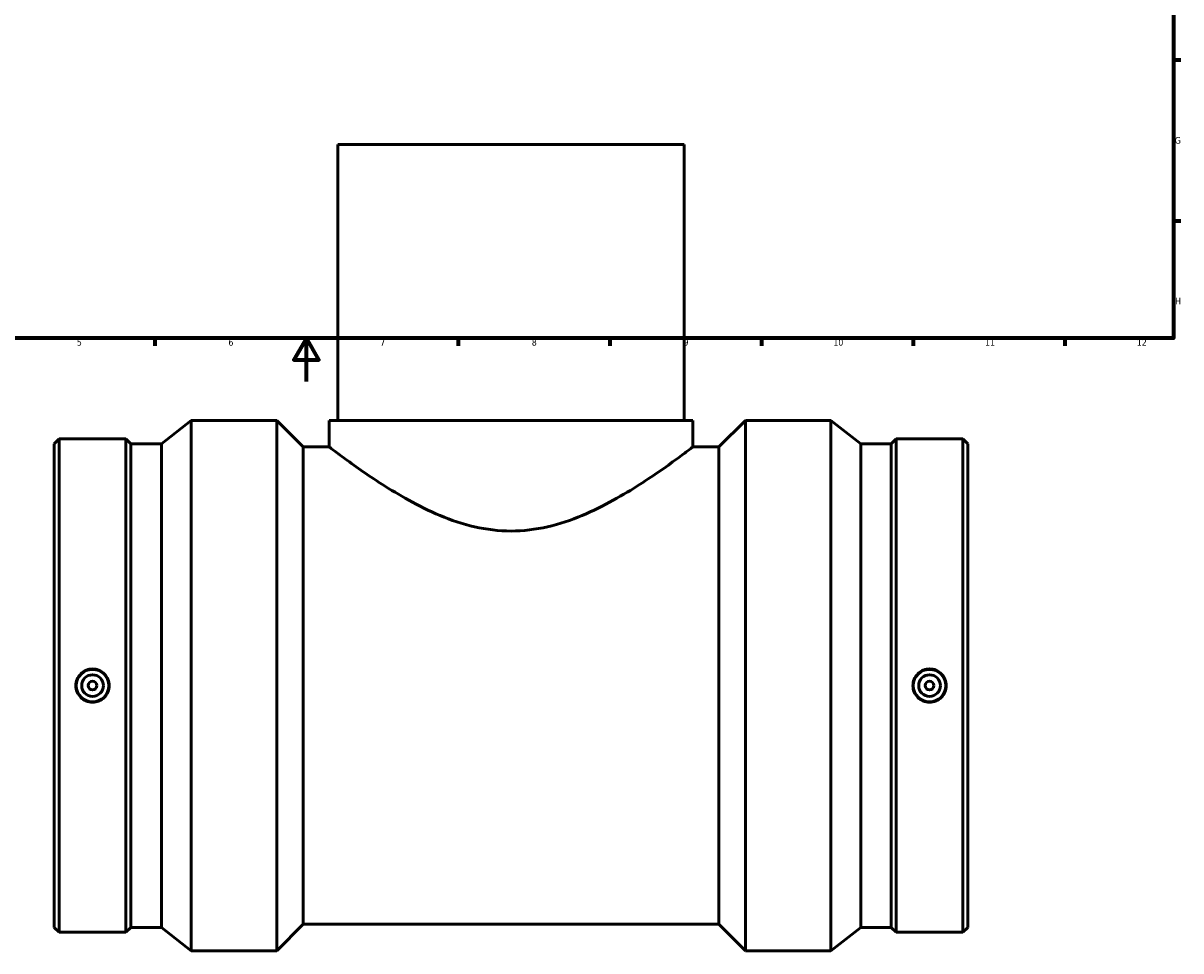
# Model space of a CAD drawing. Header units: millimetres. Extents: x -211 to 1382, y -263 to 1416.
# Tile 2 of 7: x 290 to 824, y -263 to 166. Entities that reach past the tile are written whole.
import ezdxf

# ---------------------------------------------------------------- set-up
doc = ezdxf.new("R2010")
doc.units = ezdxf.units.MM
doc.layers.add('Border (ANSI)', color=7, linetype='Continuous', lineweight=70)
doc.layers.add('Visible (ANSI)', color=7, linetype='Continuous', lineweight=50)
doc.styles.add('Note Text (ANSI)', font='tahoma.ttf')

# ---------------------------------------------------------------- blocks, each defined once
blk = doc.blocks.new('Borders Default Border')
at = {"layer": 'Border (ANSI)'}
for p, q in [((821, 148.5), (824.45, 148.5)), ((821, 74.25), (824.45, 74.25)), ((350.42, 20), (350.42, 16.55)), ((490.58, 20), (490.58, 16.55)), ((560.67, 20), (560.67, 16.55)), ((630.75, 20), (630.75, 16.55)), ((700.83, 20), (700.83, 16.55)), ((770.92, 20), (770.92, 16.55))]:
    blk.add_line(p, q, dxfattribs=at)
at = {"layer": 'Border (ANSI)', "flags": 128}
for points in [[(20, 20), (20, 574), (821, 574), (821, 20), (20, 20)], [(420.5, 0), (420.5, 20), (414.73, 10), (426.27, 10), (420.5, 20)]]:
    blk.add_lwpolyline(points, dxfattribs=at)
at = {"layer": 'Border (ANSI)', "attachment_point": 7, "style": 'Note Text (ANSI)'}
for s, insert, char_height in [('G', (821.66, 109.79), 3.05), ('H', (821.81, 35.6), 3.05), ('5', (314.48, 16.49), 3.05), ('6', (384.49, 16.49), 3.05), ('7', (454.6, 16.55), 3.05), ('8', (524.63, 16.48), 3.05), ('9', (594.7, 16.49), 3.05), ('10', (663.96, 16.49), 3.048), ('11', (734.04, 16.55), 3.048), ('12', (804.13, 16.55), 3.048)]:
    blk.add_mtext(s, dxfattribs=dict(at, insert=insert, char_height=char_height))

msp = doc.modelspace()

# ---------------------------------------------------------------- linework, layer by layer
at = {"layer": 'Visible (ANSI)'}
for p, q in [((595.031, 109.529), (435.031, 109.529)), ((435.031, 109.529), (435.031, -17.971)), ((595.031, 109.529), (595.031, -17.971)), ((353.498, -28.825), (367.331, -17.971)), ((367.331, -262.971), (367.331, -17.971)), ((367.331, -17.971), (406.776, -17.971)), ((406.776, -262.971), (406.776, -17.971)), ((419.026, -30.221), (406.776, -17.971)), ((431.031, -17.971), (599.031, -17.971)), ((431.031, -17.971), (431.031, -30.221)), ((599.031, -17.971), (599.031, -30.221)), ((611.036, -30.221), (623.286, -17.971)), ((623.286, -262.971), (623.286, -17.971)), ((623.286, -17.971), (662.731, -17.971)), ((662.731, -262.971), (662.731, -17.971)), ((676.565, -28.825), (662.731, -17.971)), ((304.031, -28.825), (306.31, -26.546)), ((306.31, -254.396), (306.31, -26.546)), ((306.31, -26.546), (337.086, -26.546)), ((337.086, -254.396), (337.086, -26.546)), ((339.365, -28.825), (337.086, -26.546)), ((690.698, -28.825), (692.976, -26.546)), ((692.976, -254.396), (692.976, -26.546)), ((692.976, -26.546), (723.753, -26.546)), ((723.753, -254.396), (723.753, -26.546)), ((726.031, -28.825), (723.753, -26.546)), ((304.031, -252.118), (304.031, -28.825)), ((339.365, -252.118), (339.365, -28.825)), ((339.365, -28.825), (353.498, -28.825)), ((353.498, -252.118), (353.498, -28.825)), ((419.026, -250.721), (419.026, -30.221)), ((419.026, -30.221), (431.031, -30.221)), ((599.031, -30.221), (611.036, -30.221)), ((611.036, -250.721), (611.036, -30.221)), ((676.565, -252.118), (676.565, -28.825)), ((676.565, -28.825), (690.698, -28.825)), ((690.698, -252.118), (690.698, -28.825)), ((726.031, -252.118), (726.031, -28.825)), ((419.026, -250.721), (406.776, -262.971)), ((419.026, -250.721), (611.036, -250.721)), ((611.036, -250.721), (623.286, -262.971)), ((304.031, -252.118), (306.31, -254.396)), ((306.31, -254.396), (337.086, -254.396)), ((339.365, -252.118), (337.086, -254.396)), ((339.365, -252.118), (353.498, -252.118)), ((353.498, -252.118), (367.331, -262.971)), ((676.565, -252.118), (662.731, -262.971)), ((676.565, -252.118), (690.698, -252.118)), ((690.698, -252.118), (692.976, -254.396)), ((692.976, -254.396), (723.753, -254.396)), ((726.031, -252.118), (723.753, -254.396)), ((367.331, -262.971), (406.776, -262.971)), ((623.286, -262.971), (662.731, -262.971))]:
    msp.add_line(p, q, dxfattribs=at)
for centre, radius in [((321.698, -140.471), 7.5), ((708.365, -140.471), 7.5), ((321.698, -140.471), 5), ((321.698, -140.471), 2), ((708.365, -140.471), 5), ((708.365, -140.471), 2)]:
    msp.add_circle(centre, radius, dxfattribs=at)
for points, knots in [([(599.031, -30.221), (599.031, -30.221), (598.476, -30.646), (596.225, -32.346), (594.531, -33.621), (590.157, -36.834), (587.474, -38.775), (581.391, -43.014), (577.992, -45.31), (570.78, -49.922), (566.681, -52.42), (557.756, -57.341), (552.931, -59.761), (542.753, -64.011), (537.391, -65.837), (526.362, -68.37), (520.693, -69.063), (509.369, -69.063), (503.7, -68.37), (492.672, -65.837), (487.309, -64.011), (477.131, -59.761), (472.306, -57.341), (463.381, -52.42), (459.282, -49.922), (452.07, -45.31), (448.671, -43.014), (442.589, -38.775), (439.906, -36.834), (435.531, -33.621), (433.837, -32.346), (431.586, -30.646), (431.031, -30.221), (431.031, -30.221)], [13.4319485, 13.4319485, 13.4319485, 13.4319485, 15.0913474, 15.0913474, 16.7507464, 16.7507464, 18.4101453, 18.4101453, 20.0695443, 20.0695443, 21.7681325, 21.7681325, 23.4667206, 23.4667206, 25.1653088, 25.1653088, 26.863897, 26.863897, 28.5624852, 28.5624852, 30.2610734, 30.2610734, 31.9596616, 31.9596616, 33.6582497, 33.6582497, 35.3176487, 35.3176487, 36.9770476, 36.9770476, 38.6364466, 38.6364466, 40.2958455, 40.2958455, 40.2958455, 40.2958455]), ([(321.698, -132.767), (322.664, -132.767), (323.695, -132.961), (325.589, -133.749), (326.453, -134.344), (327.815, -135.713), (328.405, -136.578), (329.187, -138.475), (329.379, -139.505), (329.379, -141.437), (329.187, -142.468), (328.405, -144.364), (327.815, -145.23), (326.453, -146.599), (325.589, -147.193), (323.695, -147.981), (322.664, -148.176), (320.731, -148.176), (319.701, -147.981), (317.807, -147.193), (316.943, -146.599), (315.58, -145.23), (314.991, -144.364), (314.209, -142.468), (314.016, -141.437), (314.016, -139.505), (314.209, -138.475), (314.991, -136.578), (315.58, -135.713), (316.943, -134.344), (317.807, -133.749), (319.701, -132.961), (320.731, -132.767), (321.698, -132.767)], [0, 0, 0, 0, 0.2899767, 0.2899767, 0.5799533, 0.5799533, 0.8697332, 0.8697332, 1.1595131, 1.1595131, 1.449293, 1.449293, 1.7390729, 1.7390729, 2.0290495, 2.0290495, 2.3190262, 2.3190262, 2.6090028, 2.6090028, 2.8989795, 2.8989795, 3.1887594, 3.1887594, 3.4785393, 3.4785393, 3.7683192, 3.7683192, 4.0580991, 4.0580991, 4.3480757, 4.3480757, 4.6380524, 4.6380524, 4.6380524, 4.6380524]), ([(708.365, -148.176), (707.398, -148.176), (706.367, -147.981), (704.473, -147.193), (703.609, -146.599), (702.247, -145.23), (701.657, -144.364), (700.875, -142.468), (700.683, -141.437), (700.683, -139.505), (700.875, -138.475), (701.657, -136.578), (702.247, -135.713), (703.609, -134.344), (704.473, -133.749), (706.367, -132.961), (707.398, -132.767), (709.331, -132.767), (710.362, -132.961), (712.256, -133.749), (713.12, -134.344), (714.482, -135.713), (715.072, -136.578), (715.854, -138.475), (716.046, -139.505), (716.046, -141.437), (715.854, -142.468), (715.072, -144.364), (714.482, -145.23), (713.12, -146.599), (712.256, -147.193), (710.362, -147.981), (709.331, -148.176), (708.365, -148.176)], [0, 0, 0, 0, 0.2899767, 0.2899767, 0.5799533, 0.5799533, 0.8697332, 0.8697332, 1.1595131, 1.1595131, 1.449293, 1.449293, 1.7390729, 1.7390729, 2.0290495, 2.0290495, 2.3190262, 2.3190262, 2.6090028, 2.6090028, 2.8989795, 2.8989795, 3.1887594, 3.1887594, 3.4785393, 3.4785393, 3.7683192, 3.7683192, 4.0580991, 4.0580991, 4.3480757, 4.3480757, 4.6380524, 4.6380524, 4.6380524, 4.6380524])]:
    msp.add_open_spline(points, degree=3, knots=knots, dxfattribs=at)

# ---------------------------------------------------------------- block references
msp.add_blockref('Borders Default Border', (0, 0))

doc.saveas('drawing.dxf')
